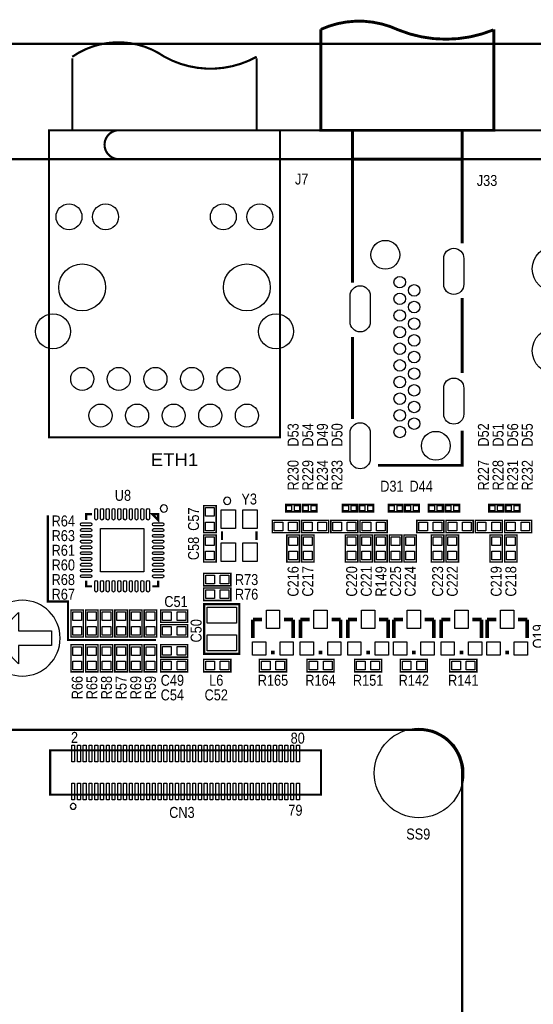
# Model space of a CAD drawing. Extents: x 0 to 150, y -8 to 100.
# Tile 11 of 12: x 72 to 108, y 31 to 100. Entities that reach past the tile are written whole.
import ezdxf
from ezdxf.enums import TextEntityAlignment as Align

# ---------------------------------------------------------------- set-up
doc = ezdxf.new("R2010")
doc.units = 0
doc.layers.add('DXF', color=212, linetype='CONTINUOUS')

msp = doc.modelspace()

# ---------------------------------------------------------------- linework, layer by layer
at = {"layer": 'DXF'}
for points, const_width in [([(93.113352, 99.000056, -0.219582), (98.489516, 98.964242)], 0.199898), ([(98.489516, 98.964242, 0.195886), (105.089452, 98.964242)], 0.199898), ([(75.857354, 97.100136, -0.313619), (82.257392, 97.100136)], 0.150114), ([(82.257392, 97.100136, 0.258538), (88.65743, 97.100136)], 0.150114), ([(78.999842, 90.000074, -0.899993), (78.999842, 92.00007)], 0.150114), ([(2.999994, 0), (146.99996, 0, 0.414214), (149.999954, 2.999994), (149.999954, 87.00008, 0.414214), (146.99996, 90.000074), (2.999994, 90.000074, 0.414214), (0, 87.00008), (0, 2.999994, 0.414214), (2.999994, 0)], 0.1524), ([(40.922702, 47.413926), (40.922702, 13.413994, 0.414214), (43.922696, 10.414), (99.922584, 10.414, 0.414214), (102.922578, 13.413994), (102.922578, 47.413926, 0.414214), (99.922584, 50.41392), (43.922696, 50.41392, 0.414214), (40.922702, 47.413926)], 0.1524)]:
    msp.add_lwpolyline(points, format="xyb", dxfattribs=dict(at, const_width=const_width))
for points, const_width in [([(105.113328, 99.000056), (105.113328, 92.00007), (93.113352, 92.00007), (93.113352, 99.000056)], 0.199898), ([(1.524, 98.000058), (148.475954, 98.000058)], 0.1524), ([(75.857354, 97.00006), (75.857354, 92.00007), (88.65743, 92.00007), (88.65743, 97.00006)], 0.150114), ([(74.237342, 92.00007), (74.237342, 90.000074), (90.277442, 90.000074), (90.277442, 70.700138), (74.237342, 70.700138), (74.237342, 92.00007), (90.277442, 92.00007), (90.277442, 90.000074)], 0.150114), ([(78.999842, 92.00007), (138.999976, 92.00007)], 0.1524), ([(95.30334, 92.00007), (95.30334, 90.000074), (102.92334, 90.000074), (102.92334, 92.00007), (95.30334, 92.00007), (95.30334, 81.42097)], 0.199898), ([(102.92334, 92.00007), (102.92334, 84.16417)], 0.199898), ([(102.92334, 75.164188), (102.92334, 80.364076)], 0.199898), ([(95.30334, 71.974964), (95.30334, 77.653134)], 0.199898), ([(97.089468, 68.758816), (102.922578, 68.758816), (102.922578, 71.164196)], 0.199898), ([(84.984336, 64.0842), (84.984336, 65.9638), (85.847936, 65.9638), (85.847936, 64.0842), (84.984336, 64.0842)], 0.1016), ([(90.678, 65.532), (91.694, 65.532), (91.694, 66.04), (90.678, 66.04), (90.678, 65.532)], 0.1016), ([(92.837, 66.04), (91.821, 66.04), (91.821, 65.532), (92.837, 65.532), (92.837, 66.04)], 0.1016), ([(94.615, 65.532), (95.631, 65.532), (95.631, 66.04), (94.615, 66.04), (94.615, 65.532)], 0.1016), ([(96.774, 66.04), (95.758, 66.04), (95.758, 65.532), (96.774, 65.532), (96.774, 66.04)], 0.1016), ([(97.79, 65.532), (98.806, 65.532), (98.806, 66.04), (97.79, 66.04), (97.79, 65.532)], 0.1016), ([(99.949, 66.04), (98.933, 66.04), (98.933, 65.532), (99.949, 65.532), (99.949, 66.04)], 0.1016), ([(100.584, 65.532), (101.6, 65.532), (101.6, 66.04), (100.584, 66.04), (100.584, 65.532)], 0.1016), ([(102.743, 66.04), (101.727, 66.04), (101.727, 65.532), (102.743, 65.532), (102.743, 66.04)], 0.1016), ([(104.775, 65.532), (105.791, 65.532), (105.791, 66.04), (104.775, 66.04), (104.775, 65.532)], 0.1016), ([(106.934, 66.04), (105.918, 66.04), (105.918, 65.532), (106.934, 65.532), (106.934, 66.04)], 0.1016), ([(81.661, 56.642), (75.565, 56.642), (75.565, 59.309), (74.168, 59.309), (74.168, 65.278)], 0.1524), ([(77.220064, 65.365122), (76.820014, 65.365122), (76.820014, 64.965072)], 0.150114), ([(81.420208, 65.365122), (81.820258, 65.365122), (81.820258, 64.965072), (81.420208, 65.365122)], 0.150114), ([(91.6178, 64.0842), (89.7382, 64.0842), (89.7382, 64.9478), (91.6178, 64.9478), (91.6178, 64.0842)], 0.1016), ([(91.7702, 64.9478), (93.6498, 64.9478), (93.6498, 64.0842), (91.7702, 64.0842), (91.7702, 64.9478)], 0.1016), ([(95.6818, 64.0842), (93.8022, 64.0842), (93.8022, 64.9478), (95.6818, 64.9478), (95.6818, 64.0842)], 0.1016), ([(95.8342, 64.9478), (97.7138, 64.9478), (97.7138, 64.0842), (95.8342, 64.0842), (95.8342, 64.9478)], 0.1016), ([(101.6508, 64.0842), (99.7712, 64.0842), (99.7712, 64.9478), (101.6508, 64.9478), (101.6508, 64.0842)], 0.1016), ([(101.8032, 64.9478), (103.6828, 64.9478), (103.6828, 64.0842), (101.8032, 64.0842), (101.8032, 64.9478)], 0.1016), ([(105.7148, 64.0842), (103.8352, 64.0842), (103.8352, 64.9478), (105.7148, 64.9478), (105.7148, 64.0842)], 0.1016), ([(105.8672, 64.9478), (107.7468, 64.9478), (107.7468, 64.0842), (105.8672, 64.0842), (105.8672, 64.9478)], 0.1016), ([(86.24824, 64.180974), (86.24824, 63.581026)], 0.150114), ([(88.648032, 64.180974), (88.648032, 63.581026)], 0.150114), ([(85.847936, 63.9318), (85.847936, 62.0522), (84.984336, 62.0522), (84.984336, 63.9318), (85.847936, 63.9318)], 0.1016), ([(90.7542, 62.0522), (90.7542, 63.9318), (91.6178, 63.9318), (91.6178, 62.0522), (90.7542, 62.0522)], 0.1016), ([(91.7702, 62.0522), (91.7702, 63.9318), (92.6338, 63.9318), (92.6338, 62.0522), (91.7702, 62.0522)], 0.1016), ([(94.8182, 62.0522), (94.8182, 63.9318), (95.6818, 63.9318), (95.6818, 62.0522), (94.8182, 62.0522)], 0.1016), ([(95.8342, 62.0522), (95.8342, 63.9318), (96.6978, 63.9318), (96.6978, 62.0522), (95.8342, 62.0522)], 0.1016), ([(96.8502, 62.0522), (96.8502, 63.9318), (97.7138, 63.9318), (97.7138, 62.0522), (96.8502, 62.0522)], 0.1016), ([(97.8662, 62.0522), (97.8662, 63.9318), (98.7298, 63.9318), (98.7298, 62.0522), (97.8662, 62.0522)], 0.1016), ([(98.8822, 62.0522), (98.8822, 63.9318), (99.7458, 63.9318), (99.7458, 62.0522), (98.8822, 62.0522)], 0.1016), ([(100.7872, 62.0522), (100.7872, 63.9318), (101.6508, 63.9318), (101.6508, 62.0522), (100.7872, 62.0522)], 0.1016), ([(101.8032, 62.0522), (101.8032, 63.9318), (102.6668, 63.9318), (102.6668, 62.0522), (101.8032, 62.0522)], 0.1016), ([(104.8512, 62.0522), (104.8512, 63.9318), (105.7148, 63.9318), (105.7148, 62.0522), (104.8512, 62.0522)], 0.1016), ([(105.8672, 62.0522), (105.8672, 63.9318), (106.7308, 63.9318), (106.7308, 62.0522), (105.8672, 62.0522)], 0.1016), ([(76.820014, 60.764928), (76.820014, 60.364878), (77.220064, 60.364878)], 0.150114), ([(81.820258, 60.764928), (81.820258, 60.364878), (81.420208, 60.364878)], 0.150114), ([(86.863936, 60.4012), (84.984336, 60.4012), (84.984336, 61.2648), (86.863936, 61.2648), (86.863936, 60.4012)], 0.1016), ([(84.984336, 60.2488), (86.863936, 60.2488), (86.863936, 59.3852), (84.984336, 59.3852), (84.984336, 60.2488)], 0.1016), ([(75.7682, 56.8452), (75.7682, 58.7248), (76.6318, 58.7248), (76.6318, 56.8452), (75.7682, 56.8452)], 0.1016), ([(76.7842, 56.8452), (76.7842, 58.7248), (77.6478, 58.7248), (77.6478, 56.8452), (76.7842, 56.8452)], 0.1016), ([(77.8002, 56.8452), (77.8002, 58.7248), (78.6638, 58.7248), (78.6638, 56.8452), (77.8002, 56.8452)], 0.1016), ([(78.8162, 56.8452), (78.8162, 58.7248), (79.6798, 58.7248), (79.6798, 56.8452), (78.8162, 56.8452)], 0.1016), ([(79.8322, 56.8452), (79.8322, 58.7248), (80.6958, 58.7248), (80.6958, 56.8452), (79.8322, 56.8452)], 0.1016), ([(80.8482, 56.8452), (80.8482, 58.7248), (81.7118, 58.7248), (81.7118, 56.8452), (80.8482, 56.8452)], 0.1016), ([(81.9912, 58.7248), (83.8708, 58.7248), (83.8708, 57.8612), (81.9912, 57.8612), (81.9912, 58.7248)], 0.1016), ([(85.00999, 59.122818), (85.00999, 55.685182), (87.450168, 55.685182), (87.450168, 59.123072), (85.00999, 59.123072), (85.00999, 59.122818)], 0.1524), ([(89.027, 58.0517), (88.392, 58.0517)], 0.254), ([(88.392, 58.0517), (88.392, 56.7817)], 0.254), ([(90.551, 58.0517), (91.186, 58.0517)], 0.254), ([(91.186, 58.0517), (91.186, 56.7817)], 0.254), ([(92.329, 58.0517), (91.694, 58.0517)], 0.254), ([(91.694, 58.0517), (91.694, 56.7817)], 0.254), ([(93.853, 58.0517), (94.488, 58.0517)], 0.254), ([(94.488, 58.0517), (94.488, 56.7817)], 0.254), ([(95.631, 58.0517), (94.996, 58.0517)], 0.254), ([(94.996, 58.0517), (94.996, 56.7817)], 0.254), ([(97.155, 58.0517), (97.79, 58.0517)], 0.254), ([(97.79, 58.0517), (97.79, 56.7817)], 0.254), ([(98.806, 58.0517), (98.171, 58.0517)], 0.254), ([(98.171, 58.0517), (98.171, 56.7817)], 0.254), ([(100.33, 58.0517), (100.965, 58.0517)], 0.254), ([(100.965, 58.0517), (100.965, 56.7817)], 0.254), ([(102.108, 58.0517), (101.473, 58.0517)], 0.254), ([(101.473, 58.0517), (101.473, 56.7817)], 0.254), ([(103.632, 58.0517), (104.267, 58.0517)], 0.254), ([(104.267, 58.0517), (104.267, 56.7817)], 0.254), ([(105.283, 58.0517), (104.648, 58.0517)], 0.254), ([(104.648, 58.0517), (104.648, 56.7817)], 0.254), ([(106.807, 58.0517), (107.442, 58.0517)], 0.254), ([(107.442, 58.0517), (107.442, 56.7817)], 0.254), ([(81.9912, 57.7088), (83.8708, 57.7088), (83.8708, 56.8452), (81.9912, 56.8452), (81.9912, 57.7088)], 0.1016), ([(76.6318, 56.3118), (76.6318, 54.4322), (75.7682, 54.4322), (75.7682, 56.3118), (76.6318, 56.3118)], 0.1016), ([(77.6478, 56.3118), (77.6478, 54.4322), (76.7842, 54.4322), (76.7842, 56.3118), (77.6478, 56.3118)], 0.1016), ([(77.8002, 54.4322), (77.8002, 56.3118), (78.6638, 56.3118), (78.6638, 54.4322), (77.8002, 54.4322)], 0.1016), ([(78.8162, 54.4322), (78.8162, 56.3118), (79.6798, 56.3118), (79.6798, 54.4322), (78.8162, 54.4322)], 0.1016), ([(80.6958, 56.3118), (80.6958, 54.4322), (79.8322, 54.4322), (79.8322, 56.3118), (80.6958, 56.3118)], 0.1016), ([(80.8482, 54.4322), (80.8482, 56.3118), (81.7118, 56.3118), (81.7118, 54.4322), (80.8482, 54.4322)], 0.1016), ([(81.9912, 56.3118), (83.8708, 56.3118), (83.8708, 55.4482), (81.9912, 55.4482), (81.9912, 56.3118)], 0.1016), ([(83.8708, 54.4322), (81.9912, 54.4322), (81.9912, 55.2958), (83.8708, 55.2958), (83.8708, 54.4322)], 0.1016), ([(84.984336, 55.2958), (86.863936, 55.2958), (86.863936, 54.4322), (84.984336, 54.4322), (84.984336, 55.2958)], 0.1016), ([(88.8492, 55.2958), (90.7288, 55.2958), (90.7288, 54.4322), (88.8492, 54.4322), (88.8492, 55.2958)], 0.1016), ([(89.662, 55.7657), (89.916, 55.7657)], 0.254), ([(94.0308, 54.4322), (92.1512, 54.4322), (92.1512, 55.2958), (94.0308, 55.2958), (94.0308, 54.4322)], 0.1016), ([(92.964, 55.7657), (93.218, 55.7657)], 0.254), ([(95.4532, 55.2958), (97.3328, 55.2958), (97.3328, 54.4322), (95.4532, 54.4322), (95.4532, 55.2958)], 0.1016), ([(96.266, 55.7657), (96.52, 55.7657)], 0.254), ([(100.5078, 54.4322), (98.6282, 54.4322), (98.6282, 55.2958), (100.5078, 55.2958), (100.5078, 54.4322)], 0.1016), ([(99.441, 55.7657), (99.695, 55.7657)], 0.254), ([(103.9368, 54.4322), (102.0572, 54.4322), (102.0572, 55.2958), (103.9368, 55.2958), (103.9368, 54.4322)], 0.1016), ([(102.743, 55.7657), (102.997, 55.7657)], 0.254), ([(105.918, 55.7657), (106.172, 55.7657)], 0.254), ([(74.322686, 48.98898), (93.12275, 48.98898), (93.12275, 45.908976), (74.322686, 45.908976), (74.322686, 48.98898)], 0.150114)]:
    msp.add_lwpolyline(points, dxfattribs=dict(at, const_width=const_width))
for points in [[(103.039418, 83.114388), (103.039418, 81.314544, -1), (101.63937, 81.314544), (101.63937, 83.114388, -1)], [(96.539304, 80.51419), (96.539304, 78.714346, -1), (95.139256, 78.714346), (95.139256, 80.51419, -1)], [(103.039418, 74.114152), (103.039418, 72.314308, -1), (101.63937, 72.314308), (101.63937, 74.114152, -1)], [(96.539304, 71.014082), (96.539304, 69.214238, -1), (95.139256, 69.214238), (95.139256, 71.014082, -1)], [(86.863936, 66.294, 1), (86.364108, 66.294208, 1)], [(77.620241, 65.665223), (77.620241, 65.065021, -1), (77.420343, 65.065021), (77.420343, 65.665223, -1)], [(78.020291, 65.665223), (78.020291, 65.065021, -1), (77.820393, 65.065021), (77.820393, 65.665223, -1)], [(78.420087, 65.665223), (78.420087, 65.065021, -1), (78.220189, 65.065021), (78.220189, 65.665223, -1)], [(78.820137, 65.665223), (78.820137, 65.065021, -1), (78.620239, 65.065021), (78.620239, 65.665223, -1)], [(79.220187, 65.665223), (79.220187, 65.065021, -1), (79.020289, 65.065021), (79.020289, 65.665223, -1)], [(79.620237, 65.665223), (79.620237, 65.065021, -1), (79.420339, 65.065021), (79.420339, 65.665223, -1)], [(80.020287, 65.665223), (80.020287, 65.065021, -1), (79.820389, 65.065021), (79.820389, 65.665223, -1)], [(80.420083, 65.665223), (80.420083, 65.065021, -1), (80.220185, 65.065021), (80.220185, 65.665223, -1)], [(80.820133, 65.665223), (80.820133, 65.065021, -1), (80.620235, 65.065021), (80.620235, 65.665223, -1)], [(81.220183, 65.665223), (81.220183, 65.065021, -1), (81.020285, 65.065021), (81.020285, 65.665223, -1)], [(82.470244, 65.764918, 1), (81.970028, 65.765082, 1)], [(77.120115, 64.565149), (76.519913, 64.565149, -1), (76.519913, 64.765047), (77.120115, 64.765047, -1)], [(77.120115, 64.165099), (76.519913, 64.165099, -1), (76.519913, 64.364997), (77.120115, 64.364997, -1)], [(82.120359, 64.564895), (81.520157, 64.564895, -1), (81.520157, 64.764793), (82.120359, 64.764793, -1)], [(82.120359, 64.164845), (81.520157, 64.164845, -1), (81.520157, 64.364743), (82.120359, 64.364743, -1)], [(77.120115, 63.765049), (76.519913, 63.765049, -1), (76.519913, 63.964947), (77.120115, 63.964947, -1)], [(77.120115, 63.365253), (76.519913, 63.365253, -1), (76.519913, 63.565151), (77.120115, 63.565151, -1)], [(82.120359, 63.765049), (81.520157, 63.765049, -1), (81.520157, 63.964947), (82.120359, 63.964947, -1)], [(82.120359, 63.364999), (81.520157, 63.364999, -1), (81.520157, 63.564897), (82.120359, 63.564897, -1)], [(77.120115, 62.965203), (76.519913, 62.965203, -1), (76.519913, 63.165101), (77.120115, 63.165101, -1)], [(82.120359, 62.964949), (81.520157, 62.964949, -1), (81.520157, 63.164847), (82.120359, 63.164847, -1)], [(77.120115, 62.565153), (76.519913, 62.565153, -1), (76.519913, 62.765051), (77.120115, 62.765051, -1)], [(77.120115, 62.165103), (76.519913, 62.165103, -1), (76.519913, 62.365001), (77.120115, 62.365001, -1)], [(82.120359, 62.564899), (81.520157, 62.564899, -1), (81.520157, 62.764797), (82.120359, 62.764797, -1)], [(82.120359, 62.164849), (81.520157, 62.164849, -1), (81.520157, 62.364747), (82.120359, 62.364747, -1)], [(77.120115, 61.765053), (76.519913, 61.765053, -1), (76.519913, 61.964951), (77.120115, 61.964951, -1)], [(77.120115, 61.365257), (76.519913, 61.365257, -1), (76.519913, 61.565155), (77.120115, 61.565155, -1)], [(82.120359, 61.765053), (81.520157, 61.765053, -1), (81.520157, 61.964951), (82.120359, 61.964951, -1)], [(82.120359, 61.365003), (81.520157, 61.365003, -1), (81.520157, 61.564901), (82.120359, 61.564901, -1)], [(77.120115, 60.965207), (76.519913, 60.965207, -1), (76.519913, 61.165105), (77.120115, 61.165105, -1)], [(82.120359, 60.964953), (81.520157, 60.964953, -1), (81.520157, 61.164851), (82.120359, 61.164851, -1)], [(77.620241, 60.664979), (77.620241, 60.064777, -1), (77.420343, 60.064777), (77.420343, 60.664979, -1)], [(78.020291, 60.664979), (78.020291, 60.064777, -1), (77.820393, 60.064777), (77.820393, 60.664979, -1)], [(78.420087, 60.664979), (78.420087, 60.064777, -1), (78.220189, 60.064777), (78.220189, 60.664979, -1)], [(78.820137, 60.664979), (78.820137, 60.064777, -1), (78.620239, 60.064777), (78.620239, 60.664979, -1)], [(79.220187, 60.664979), (79.220187, 60.064777, -1), (79.020289, 60.064777), (79.020289, 60.664979, -1)], [(79.620237, 60.664979), (79.620237, 60.064777, -1), (79.420339, 60.064777), (79.420339, 60.664979, -1)], [(80.020287, 60.664979), (80.020287, 60.064777, -1), (79.820389, 60.064777), (79.820389, 60.664979, -1)], [(80.420083, 60.664979), (80.420083, 60.064777, -1), (80.220185, 60.064777), (80.220185, 60.664979, -1)], [(80.820133, 60.664979), (80.820133, 60.064777, -1), (80.620235, 60.064777), (80.620235, 60.664979, -1)], [(81.220183, 60.664979), (81.220183, 60.064777, -1), (81.020285, 60.064777), (81.020285, 60.664979, -1)], [(72.39, 54.139846, 1), (72.39, 59.398154, 1)], [(76.122784, 45.09897, 1), (75.722652, 45.098986, 1)]]:
    msp.add_lwpolyline(points, format="xyb", close=True, dxfattribs=at)
for points in [[(85.715856, 65.224152), (85.116416, 65.224152), (85.116416, 65.823592), (85.715856, 65.823592)], [(86.198075, 65.681098), (87.198073, 65.681098), (87.198073, 64.381126), (86.198075, 64.381126)], [(87.698199, 65.681098), (88.698197, 65.681098), (88.698197, 64.381126), (87.698199, 64.381126)], [(90.735912, 65.610994), (90.735912, 65.961006), (91.085924, 65.961006), (91.085924, 65.610994)], [(91.286076, 65.610994), (91.286076, 65.961006), (91.636088, 65.961006), (91.636088, 65.610994)], [(92.228924, 65.961006), (92.228924, 65.610994), (91.878912, 65.610994), (91.878912, 65.961006)], [(92.779088, 65.961006), (92.779088, 65.610994), (92.429076, 65.610994), (92.429076, 65.961006)], [(94.672912, 65.610994), (94.672912, 65.961006), (95.022924, 65.961006), (95.022924, 65.610994)], [(95.223076, 65.610994), (95.223076, 65.961006), (95.573088, 65.961006), (95.573088, 65.610994)], [(96.165924, 65.961006), (96.165924, 65.610994), (95.815912, 65.610994), (95.815912, 65.961006)], [(96.716088, 65.961006), (96.716088, 65.610994), (96.366076, 65.610994), (96.366076, 65.961006)], [(97.847912, 65.610994), (97.847912, 65.961006), (98.197924, 65.961006), (98.197924, 65.610994)], [(98.398076, 65.610994), (98.398076, 65.961006), (98.748088, 65.961006), (98.748088, 65.610994)], [(99.340924, 65.961006), (99.340924, 65.610994), (98.990912, 65.610994), (98.990912, 65.961006)], [(99.891088, 65.961006), (99.891088, 65.610994), (99.541076, 65.610994), (99.541076, 65.961006)], [(100.641912, 65.610994), (100.641912, 65.961006), (100.991924, 65.961006), (100.991924, 65.610994)], [(101.192076, 65.610994), (101.192076, 65.961006), (101.542088, 65.961006), (101.542088, 65.610994)], [(102.134924, 65.961006), (102.134924, 65.610994), (101.784912, 65.610994), (101.784912, 65.961006)], [(102.685088, 65.961006), (102.685088, 65.610994), (102.335076, 65.610994), (102.335076, 65.961006)], [(104.832912, 65.610994), (104.832912, 65.961006), (105.182924, 65.961006), (105.182924, 65.610994)], [(105.383076, 65.610994), (105.383076, 65.961006), (105.733088, 65.961006), (105.733088, 65.610994)], [(106.325924, 65.961006), (106.325924, 65.610994), (105.975912, 65.610994), (105.975912, 65.961006)], [(106.876088, 65.961006), (106.876088, 65.610994), (106.526076, 65.610994), (106.526076, 65.961006)], [(77.820139, 64.364997), (80.820133, 64.364997), (80.820133, 61.365003), (77.820139, 61.365003)], [(85.715856, 64.224408), (85.116416, 64.224408), (85.116416, 64.823848), (85.715856, 64.823848)], [(90.477848, 64.81572), (90.477848, 64.21628), (89.878408, 64.21628), (89.878408, 64.81572)], [(91.477592, 64.81572), (91.477592, 64.21628), (90.878152, 64.21628), (90.878152, 64.81572)], [(91.910408, 64.21628), (91.910408, 64.81572), (92.509848, 64.81572), (92.509848, 64.21628)], [(92.910152, 64.21628), (92.910152, 64.81572), (93.509592, 64.81572), (93.509592, 64.21628)], [(94.541848, 64.81572), (94.541848, 64.21628), (93.942408, 64.21628), (93.942408, 64.81572)], [(95.541592, 64.81572), (95.541592, 64.21628), (94.942152, 64.21628), (94.942152, 64.81572)], [(95.974408, 64.21628), (95.974408, 64.81572), (96.573848, 64.81572), (96.573848, 64.21628)], [(96.974152, 64.21628), (96.974152, 64.81572), (97.573592, 64.81572), (97.573592, 64.21628)], [(100.510848, 64.81572), (100.510848, 64.21628), (99.911408, 64.21628), (99.911408, 64.81572)], [(101.510592, 64.81572), (101.510592, 64.21628), (100.911152, 64.21628), (100.911152, 64.81572)], [(101.943408, 64.21628), (101.943408, 64.81572), (102.542848, 64.81572), (102.542848, 64.21628)], [(102.943152, 64.21628), (102.943152, 64.81572), (103.542592, 64.81572), (103.542592, 64.21628)], [(104.574848, 64.81572), (104.574848, 64.21628), (103.975408, 64.21628), (103.975408, 64.81572)], [(105.574592, 64.81572), (105.574592, 64.21628), (104.975152, 64.21628), (104.975152, 64.81572)], [(106.007408, 64.21628), (106.007408, 64.81572), (106.606848, 64.81572), (106.606848, 64.21628)], [(107.007152, 64.21628), (107.007152, 64.81572), (107.606592, 64.81572), (107.606592, 64.21628)], [(85.116416, 63.791592), (85.715856, 63.791592), (85.715856, 63.192152), (85.116416, 63.192152)], [(91.48572, 63.192152), (90.88628, 63.192152), (90.88628, 63.791592), (91.48572, 63.791592)], [(92.50172, 63.192152), (91.90228, 63.192152), (91.90228, 63.791592), (92.50172, 63.791592)], [(95.54972, 63.192152), (94.95028, 63.192152), (94.95028, 63.791592), (95.54972, 63.791592)], [(96.56572, 63.192152), (95.96628, 63.192152), (95.96628, 63.791592), (96.56572, 63.791592)], [(97.58172, 63.192152), (96.98228, 63.192152), (96.98228, 63.791592), (97.58172, 63.791592)], [(98.59772, 63.192152), (97.99828, 63.192152), (97.99828, 63.791592), (98.59772, 63.791592)], [(99.61372, 63.192152), (99.01428, 63.192152), (99.01428, 63.791592), (99.61372, 63.791592)], [(101.51872, 63.192152), (100.91928, 63.192152), (100.91928, 63.791592), (101.51872, 63.791592)], [(102.53472, 63.192152), (101.93528, 63.192152), (101.93528, 63.791592), (102.53472, 63.791592)], [(105.58272, 63.192152), (104.98328, 63.192152), (104.98328, 63.791592), (105.58272, 63.791592)], [(106.59872, 63.192152), (105.99928, 63.192152), (105.99928, 63.791592), (106.59872, 63.791592)], [(86.198075, 63.380874), (87.198073, 63.380874), (87.198073, 62.080902), (86.198075, 62.080902)], [(87.698199, 63.380874), (88.698197, 63.380874), (88.698197, 62.080902), (87.698199, 62.080902)], [(85.116416, 62.791848), (85.715856, 62.791848), (85.715856, 62.192408), (85.116416, 62.192408)], [(91.48572, 62.192408), (90.88628, 62.192408), (90.88628, 62.791848), (91.48572, 62.791848)], [(92.50172, 62.192408), (91.90228, 62.192408), (91.90228, 62.791848), (92.50172, 62.791848)], [(95.54972, 62.192408), (94.95028, 62.192408), (94.95028, 62.791848), (95.54972, 62.791848)], [(96.56572, 62.192408), (95.96628, 62.192408), (95.96628, 62.791848), (96.56572, 62.791848)], [(97.58172, 62.192408), (96.98228, 62.192408), (96.98228, 62.791848), (97.58172, 62.791848)], [(98.59772, 62.192408), (97.99828, 62.192408), (97.99828, 62.791848), (98.59772, 62.791848)], [(99.61372, 62.192408), (99.01428, 62.192408), (99.01428, 62.791848), (99.61372, 62.791848)], [(101.51872, 62.192408), (100.91928, 62.192408), (100.91928, 62.791848), (101.51872, 62.791848)], [(102.53472, 62.192408), (101.93528, 62.192408), (101.93528, 62.791848), (102.53472, 62.791848)], [(105.58272, 62.192408), (104.98328, 62.192408), (104.98328, 62.791848), (105.58272, 62.791848)], [(106.59872, 62.192408), (105.99928, 62.192408), (105.99928, 62.791848), (106.59872, 62.791848)], [(85.723984, 61.13272), (85.723984, 60.53328), (85.124544, 60.53328), (85.124544, 61.13272)], [(86.723728, 61.13272), (86.723728, 60.53328), (86.124288, 60.53328), (86.124288, 61.13272)], [(85.124544, 59.51728), (85.124544, 60.11672), (85.723984, 60.11672), (85.723984, 59.51728)], [(86.124288, 59.51728), (86.124288, 60.11672), (86.723728, 60.11672), (86.723728, 59.51728)], [(85.217, 58.92165), (87.249, 58.92165), (87.249, 57.80405), (85.217, 57.80405)], [(74.422, 56.261), (72.136, 56.261), (72.136, 54.991), (70.358, 56.769), (72.136, 58.547), (72.136, 57.277), (74.422, 57.277)], [(76.49972, 57.985152), (75.90028, 57.985152), (75.90028, 58.584592), (76.49972, 58.584592)], [(77.51572, 57.985152), (76.91628, 57.985152), (76.91628, 58.584592), (77.51572, 58.584592)], [(78.53172, 57.985152), (77.93228, 57.985152), (77.93228, 58.584592), (78.53172, 58.584592)], [(79.54772, 57.985152), (78.94828, 57.985152), (78.94828, 58.584592), (79.54772, 58.584592)], [(80.56372, 57.985152), (79.96428, 57.985152), (79.96428, 58.584592), (80.56372, 58.584592)], [(81.57972, 57.985152), (80.98028, 57.985152), (80.98028, 58.584592), (81.57972, 58.584592)], [(82.131408, 57.99328), (82.131408, 58.59272), (82.730848, 58.59272), (82.730848, 57.99328)], [(83.131152, 57.99328), (83.131152, 58.59272), (83.730592, 58.59272), (83.730592, 57.99328)], [(89.3318, 57.4421), (89.3318, 58.7121), (90.2462, 58.7121), (90.2462, 57.4421)], [(92.6338, 57.4421), (92.6338, 58.7121), (93.5482, 58.7121), (93.5482, 57.4421)], [(95.9358, 57.4421), (95.9358, 58.7121), (96.8502, 58.7121), (96.8502, 57.4421)], [(99.1108, 57.4421), (99.1108, 58.7121), (100.0252, 58.7121), (100.0252, 57.4421)], [(102.4128, 57.4421), (102.4128, 58.7121), (103.3272, 58.7121), (103.3272, 57.4421)], [(105.5878, 57.4421), (105.5878, 58.7121), (106.5022, 58.7121), (106.5022, 57.4421)], [(76.49972, 56.985408), (75.90028, 56.985408), (75.90028, 57.584848), (76.49972, 57.584848)], [(77.51572, 56.985408), (76.91628, 56.985408), (76.91628, 57.584848), (77.51572, 57.584848)], [(78.53172, 56.985408), (77.93228, 56.985408), (77.93228, 57.584848), (78.53172, 57.584848)], [(79.54772, 56.985408), (78.94828, 56.985408), (78.94828, 57.584848), (79.54772, 57.584848)], [(80.56372, 56.985408), (79.96428, 56.985408), (79.96428, 57.584848), (80.56372, 57.584848)], [(81.57972, 56.985408), (80.98028, 56.985408), (80.98028, 57.584848), (81.57972, 57.584848)], [(82.131408, 56.97728), (82.131408, 57.57672), (82.730848, 57.57672), (82.730848, 56.97728)], [(83.131152, 56.97728), (83.131152, 57.57672), (83.730592, 57.57672), (83.730592, 56.97728)], [(85.217, 57.00395), (87.249, 57.00395), (87.249, 55.88635), (85.217, 55.88635)], [(75.90028, 56.171592), (76.49972, 56.171592), (76.49972, 55.572152), (75.90028, 55.572152)], [(76.91628, 56.171592), (77.51572, 56.171592), (77.51572, 55.572152), (76.91628, 55.572152)], [(78.53172, 55.572152), (77.93228, 55.572152), (77.93228, 56.171592), (78.53172, 56.171592)], [(79.54772, 55.572152), (78.94828, 55.572152), (78.94828, 56.171592), (79.54772, 56.171592)], [(79.96428, 56.171592), (80.56372, 56.171592), (80.56372, 55.572152), (79.96428, 55.572152)], [(81.57972, 55.572152), (80.98028, 55.572152), (80.98028, 56.171592), (81.57972, 56.171592)], [(82.131408, 55.58028), (82.131408, 56.17972), (82.730848, 56.17972), (82.730848, 55.58028)], [(83.131152, 55.58028), (83.131152, 56.17972), (83.730592, 56.17972), (83.730592, 55.58028)], [(88.3793, 55.5879), (88.3793, 56.5023), (89.2937, 56.5023), (89.2937, 55.5879)], [(90.2843, 55.5879), (90.2843, 56.5023), (91.1987, 56.5023), (91.1987, 55.5879)], [(91.6813, 55.5879), (91.6813, 56.5023), (92.5957, 56.5023), (92.5957, 55.5879)], [(93.5863, 55.5879), (93.5863, 56.5023), (94.5007, 56.5023), (94.5007, 55.5879)], [(94.9833, 55.5879), (94.9833, 56.5023), (95.8977, 56.5023), (95.8977, 55.5879)], [(96.8883, 55.5879), (96.8883, 56.5023), (97.8027, 56.5023), (97.8027, 55.5879)], [(98.1583, 55.5879), (98.1583, 56.5023), (99.0727, 56.5023), (99.0727, 55.5879)], [(100.0633, 55.5879), (100.0633, 56.5023), (100.9777, 56.5023), (100.9777, 55.5879)], [(101.4603, 55.5879), (101.4603, 56.5023), (102.3747, 56.5023), (102.3747, 55.5879)], [(103.3653, 55.5879), (103.3653, 56.5023), (104.2797, 56.5023), (104.2797, 55.5879)], [(104.6353, 55.5879), (104.6353, 56.5023), (105.5497, 56.5023), (105.5497, 55.5879)], [(106.5403, 55.5879), (106.5403, 56.5023), (107.4547, 56.5023), (107.4547, 55.5879)], [(75.90028, 55.171848), (76.49972, 55.171848), (76.49972, 54.572408), (75.90028, 54.572408)], [(76.91628, 55.171848), (77.51572, 55.171848), (77.51572, 54.572408), (76.91628, 54.572408)], [(78.53172, 54.572408), (77.93228, 54.572408), (77.93228, 55.171848), (78.53172, 55.171848)], [(79.54772, 54.572408), (78.94828, 54.572408), (78.94828, 55.171848), (79.54772, 55.171848)], [(79.96428, 55.171848), (80.56372, 55.171848), (80.56372, 54.572408), (79.96428, 54.572408)], [(81.57972, 54.572408), (80.98028, 54.572408), (80.98028, 55.171848), (81.57972, 55.171848)], [(82.730848, 55.16372), (82.730848, 54.56428), (82.131408, 54.56428), (82.131408, 55.16372)], [(83.730592, 55.16372), (83.730592, 54.56428), (83.131152, 54.56428), (83.131152, 55.16372)], [(85.124544, 54.56428), (85.124544, 55.16372), (85.723984, 55.16372), (85.723984, 54.56428)], [(86.124288, 54.56428), (86.124288, 55.16372), (86.723728, 55.16372), (86.723728, 54.56428)], [(88.989408, 54.56428), (88.989408, 55.16372), (89.588848, 55.16372), (89.588848, 54.56428)], [(89.989152, 54.56428), (89.989152, 55.16372), (90.588592, 55.16372), (90.588592, 54.56428)], [(92.890848, 55.16372), (92.890848, 54.56428), (92.291408, 54.56428), (92.291408, 55.16372)], [(93.890592, 55.16372), (93.890592, 54.56428), (93.291152, 54.56428), (93.291152, 55.16372)], [(95.593408, 54.56428), (95.593408, 55.16372), (96.192848, 55.16372), (96.192848, 54.56428)], [(96.593152, 54.56428), (96.593152, 55.16372), (97.192592, 55.16372), (97.192592, 54.56428)], [(99.367848, 55.16372), (99.367848, 54.56428), (98.768408, 54.56428), (98.768408, 55.16372)], [(100.367592, 55.16372), (100.367592, 54.56428), (99.768152, 54.56428), (99.768152, 55.16372)], [(102.796848, 55.16372), (102.796848, 54.56428), (102.197408, 54.56428), (102.197408, 55.16372)], [(103.796592, 55.16372), (103.796592, 54.56428), (103.197152, 54.56428), (103.197152, 55.16372)], [(75.822556, 48.19904), (75.822556, 49.338992), (76.022454, 49.338992), (76.022454, 48.19904)], [(76.222606, 48.19904), (76.222606, 49.338992), (76.422504, 49.338992), (76.422504, 48.19904)], [(76.622656, 48.19904), (76.622656, 49.338992), (76.822554, 49.338992), (76.822554, 48.19904)], [(77.022706, 48.19904), (77.022706, 49.338992), (77.222604, 49.338992), (77.222604, 48.19904)], [(77.422756, 48.19904), (77.422756, 49.338992), (77.622654, 49.338992), (77.622654, 48.19904)], [(77.822552, 48.19904), (77.822552, 49.338992), (78.02245, 49.338992), (78.02245, 48.19904)], [(78.222602, 48.19904), (78.222602, 49.338992), (78.4225, 49.338992), (78.4225, 48.19904)], [(78.622652, 48.19904), (78.622652, 49.338992), (78.82255, 49.338992), (78.82255, 48.19904)], [(79.022702, 48.19904), (79.022702, 49.338992), (79.2226, 49.338992), (79.2226, 48.19904)], [(79.422752, 48.19904), (79.422752, 49.338992), (79.62265, 49.338992), (79.62265, 48.19904)], [(79.822548, 48.19904), (79.822548, 49.338992), (80.022446, 49.338992), (80.022446, 48.19904)], [(80.222598, 48.19904), (80.222598, 49.338992), (80.422496, 49.338992), (80.422496, 48.19904)], [(80.622648, 48.19904), (80.622648, 49.338992), (80.822546, 49.338992), (80.822546, 48.19904)], [(81.022698, 48.19904), (81.022698, 49.338992), (81.222596, 49.338992), (81.222596, 48.19904)], [(81.422748, 48.19904), (81.422748, 49.338992), (81.622646, 49.338992), (81.622646, 48.19904)], [(81.822544, 48.19904), (81.822544, 49.338992), (82.022442, 49.338992), (82.022442, 48.19904)], [(82.222594, 48.19904), (82.222594, 49.338992), (82.422492, 49.338992), (82.422492, 48.19904)], [(82.622644, 48.19904), (82.622644, 49.338992), (82.822542, 49.338992), (82.822542, 48.19904)], [(83.022694, 48.19904), (83.022694, 49.338992), (83.222592, 49.338992), (83.222592, 48.19904)], [(83.422744, 48.19904), (83.422744, 49.338992), (83.622642, 49.338992), (83.622642, 48.19904)], [(83.82254, 48.19904), (83.82254, 49.338992), (84.022438, 49.338992), (84.022438, 48.19904)], [(84.22259, 48.19904), (84.22259, 49.338992), (84.422488, 49.338992), (84.422488, 48.19904)], [(84.62264, 48.19904), (84.62264, 49.338992), (84.822538, 49.338992), (84.822538, 48.19904)], [(85.02269, 48.19904), (85.02269, 49.338992), (85.222588, 49.338992), (85.222588, 48.19904)], [(85.42274, 48.19904), (85.42274, 49.338992), (85.622638, 49.338992), (85.622638, 48.19904)], [(85.822536, 48.19904), (85.822536, 49.338992), (86.022434, 49.338992), (86.022434, 48.19904)], [(86.222586, 48.19904), (86.222586, 49.338992), (86.422484, 49.338992), (86.422484, 48.19904)], [(86.622636, 48.19904), (86.622636, 49.338992), (86.822534, 49.338992), (86.822534, 48.19904)], [(87.022686, 48.19904), (87.022686, 49.338992), (87.222584, 49.338992), (87.222584, 48.19904)], [(87.422736, 48.19904), (87.422736, 49.338992), (87.622634, 49.338992), (87.622634, 48.19904)], [(87.822532, 48.19904), (87.822532, 49.338992), (88.02243, 49.338992), (88.02243, 48.19904)], [(88.222582, 48.19904), (88.222582, 49.338992), (88.42248, 49.338992), (88.42248, 48.19904)], [(88.622632, 48.19904), (88.622632, 49.338992), (88.82253, 49.338992), (88.82253, 48.19904)], [(89.022682, 48.19904), (89.022682, 49.338992), (89.22258, 49.338992), (89.22258, 48.19904)], [(89.422732, 48.19904), (89.422732, 49.338992), (89.62263, 49.338992), (89.62263, 48.19904)], [(89.822528, 48.19904), (89.822528, 49.338992), (90.022426, 49.338992), (90.022426, 48.19904)], [(90.222578, 48.19904), (90.222578, 49.338992), (90.422476, 49.338992), (90.422476, 48.19904)], [(90.622628, 48.19904), (90.622628, 49.338992), (90.822526, 49.338992), (90.822526, 48.19904)], [(91.022678, 48.19904), (91.022678, 49.338992), (91.222576, 49.338992), (91.222576, 48.19904)], [(91.422728, 48.19904), (91.422728, 49.338992), (91.622626, 49.338992), (91.622626, 48.19904)], [(75.822556, 45.558964), (75.822556, 46.698916), (76.022454, 46.698916), (76.022454, 45.558964)], [(76.222606, 45.558964), (76.222606, 46.698916), (76.422504, 46.698916), (76.422504, 45.558964)], [(76.622656, 45.558964), (76.622656, 46.698916), (76.822554, 46.698916), (76.822554, 45.558964)], [(77.022706, 45.558964), (77.022706, 46.698916), (77.222604, 46.698916), (77.222604, 45.558964)], [(77.422756, 45.558964), (77.422756, 46.698916), (77.622654, 46.698916), (77.622654, 45.558964)], [(77.822552, 45.558964), (77.822552, 46.698916), (78.02245, 46.698916), (78.02245, 45.558964)], [(78.222602, 45.558964), (78.222602, 46.698916), (78.4225, 46.698916), (78.4225, 45.558964)], [(78.622652, 45.558964), (78.622652, 46.698916), (78.82255, 46.698916), (78.82255, 45.558964)], [(79.022702, 45.558964), (79.022702, 46.698916), (79.2226, 46.698916), (79.2226, 45.558964)], [(79.422752, 45.558964), (79.422752, 46.698916), (79.62265, 46.698916), (79.62265, 45.558964)], [(79.822548, 45.558964), (79.822548, 46.698916), (80.022446, 46.698916), (80.022446, 45.558964)], [(80.222598, 45.558964), (80.222598, 46.698916), (80.422496, 46.698916), (80.422496, 45.558964)], [(80.622648, 45.558964), (80.622648, 46.698916), (80.822546, 46.698916), (80.822546, 45.558964)], [(81.022698, 45.558964), (81.022698, 46.698916), (81.222596, 46.698916), (81.222596, 45.558964)], [(81.422748, 45.558964), (81.422748, 46.698916), (81.622646, 46.698916), (81.622646, 45.558964)], [(81.822544, 45.558964), (81.822544, 46.698916), (82.022442, 46.698916), (82.022442, 45.558964)], [(82.222594, 45.558964), (82.222594, 46.698916), (82.422492, 46.698916), (82.422492, 45.558964)], [(82.622644, 45.558964), (82.622644, 46.698916), (82.822542, 46.698916), (82.822542, 45.558964)], [(83.022694, 45.558964), (83.022694, 46.698916), (83.222592, 46.698916), (83.222592, 45.558964)], [(83.422744, 45.558964), (83.422744, 46.698916), (83.622642, 46.698916), (83.622642, 45.558964)], [(83.82254, 45.558964), (83.82254, 46.698916), (84.022438, 46.698916), (84.022438, 45.558964)], [(84.22259, 45.558964), (84.22259, 46.698916), (84.422488, 46.698916), (84.422488, 45.558964)], [(84.62264, 45.558964), (84.62264, 46.698916), (84.822538, 46.698916), (84.822538, 45.558964)], [(85.02269, 45.558964), (85.02269, 46.698916), (85.222588, 46.698916), (85.222588, 45.558964)], [(85.42274, 45.558964), (85.42274, 46.698916), (85.622638, 46.698916), (85.622638, 45.558964)], [(85.822536, 45.558964), (85.822536, 46.698916), (86.022434, 46.698916), (86.022434, 45.558964)], [(86.222586, 45.558964), (86.222586, 46.698916), (86.422484, 46.698916), (86.422484, 45.558964)], [(86.622636, 45.558964), (86.622636, 46.698916), (86.822534, 46.698916), (86.822534, 45.558964)], [(87.022686, 45.558964), (87.022686, 46.698916), (87.222584, 46.698916), (87.222584, 45.558964)], [(87.422736, 45.558964), (87.422736, 46.698916), (87.622634, 46.698916), (87.622634, 45.558964)], [(87.822532, 45.558964), (87.822532, 46.698916), (88.02243, 46.698916), (88.02243, 45.558964)], [(88.222582, 45.558964), (88.222582, 46.698916), (88.42248, 46.698916), (88.42248, 45.558964)], [(88.622632, 45.558964), (88.622632, 46.698916), (88.82253, 46.698916), (88.82253, 45.558964)], [(89.022682, 45.558964), (89.022682, 46.698916), (89.22258, 46.698916), (89.22258, 45.558964)], [(89.422732, 45.558964), (89.422732, 46.698916), (89.62263, 46.698916), (89.62263, 45.558964)], [(89.822528, 45.558964), (89.822528, 46.698916), (90.022426, 46.698916), (90.022426, 45.558964)], [(90.222578, 45.558964), (90.222578, 46.698916), (90.422476, 46.698916), (90.422476, 45.558964)], [(90.622628, 45.558964), (90.622628, 46.698916), (90.822526, 46.698916), (90.822526, 45.558964)], [(91.022678, 45.558964), (91.022678, 46.698916), (91.222576, 46.698916), (91.222576, 45.558964)], [(91.422728, 45.558964), (91.422728, 46.698916), (91.622626, 46.698916), (91.622626, 45.558964)]]:
    msp.add_lwpolyline(points, close=True, dxfattribs=at)
for centre, radius in [((75.63231, 86.000336), 0.900049), ((78.17231, 86.000336), 0.900049), ((86.342474, 86.000336), 0.900049), ((88.882474, 86.000336), 0.900049), ((97.58934, 83.36407), 0.99949), ((109.387894, 82.38109), 1.6002), ((76.542392, 81.100168), 1.624965), ((87.972392, 81.100168), 1.624965), ((98.589338, 81.46415), 0.40005), ((99.589336, 80.895444), 0.40005), ((98.589338, 80.309212), 0.40005), ((99.589336, 79.739236), 0.40005), ((74.512424, 78.050136), 1.215009), ((90.00236, 78.050136), 1.215009), ((98.589338, 79.154274), 0.40005), ((99.589336, 78.583282), 0.40005), ((98.589338, 77.999336), 0.40005), ((109.387894, 76.70165), 1.6002), ((98.589338, 76.844398), 0.40005), ((99.589336, 77.427328), 0.40005), ((99.589336, 76.271374), 0.40005), ((98.589338, 75.689206), 0.40005), ((76.547472, 74.750168), 0.799973), ((79.087472, 74.750168), 0.799973), ((81.627472, 74.750168), 0.799973), ((84.167472, 74.750168), 0.799973), ((86.707472, 74.750168), 0.799973), ((99.589336, 75.11542), 0.40005), ((98.589338, 74.534268), 0.40005), ((98.589338, 73.379076), 0.40005), ((99.589336, 73.959466), 0.40005), ((99.589336, 72.803258), 0.40005), ((77.817472, 72.210168), 0.799973), ((80.357472, 72.210168), 0.799973), ((82.897472, 72.210168), 0.799973), ((85.437472, 72.210168), 0.799973), ((87.977472, 72.210168), 0.799973), ((98.589338, 72.224392), 0.40005), ((99.589336, 71.647304), 0.40005), ((98.589338, 71.069454), 0.40005), ((101.08946, 70.11416), 0.99949), ((99.922584, 47.413926), 3.099943)]:
    msp.add_circle(centre, radius, dxfattribs=at)

# ---------------------------------------------------------------- texts
at = {"layer": 'DXF', "width": 0.866667}
for s, p in [('J7', (91.782392, 88.239092)), ('J33', (104.648, 88.138)), ('D31', (98.044, 66.929)), ('D44', (100.076, 66.929)), ('U8', (79.375, 66.294)), ('Y3', (88.138, 66.04)), ('R64', (75.2348, 64.516)), ('R63', (75.2348, 63.5)), ('R61', (75.2348, 62.484)), ('R60', (75.2348, 61.468)), ('R68', (75.2348, 60.452)), ('R73', (87.956136, 60.452)), ('R67', (75.2348, 59.436)), ('R76', (87.956136, 59.436)), ('C51', (83.058, 58.928)), ('C49', (82.804, 53.467)), ('L6', (85.852, 53.467)), ('R165', (89.789, 53.467)), ('R164', (93.091, 53.467)), ('R151', (96.393, 53.467)), ('R142', (99.568, 53.467)), ('R141', (102.997, 53.467)), ('C54', (82.804, 52.451)), ('C52', (85.852, 52.451)), ('CN3', (83.468718, 44.299124)), ('SS9', (99.8728, 42.799))]:
    msp.add_text(s, height=0.762, dxfattribs=at).set_placement(p, align=Align.CENTER)
for s, p in [('D53', (91.567, 70.866)), ('D54', (92.583, 70.866)), ('D49', (93.599, 70.866)), ('D50', (94.615, 70.866)), ('D52', (104.775, 70.866)), ('D51', (105.791, 70.866)), ('D56', (106.807, 70.866)), ('D55', (107.823, 70.866)), ('R230', (91.567, 68.072)), ('R229', (92.583, 68.072)), ('R234', (93.599, 68.072)), ('R233', (94.615, 68.072)), ('R227', (104.775, 68.072)), ('R228', (105.791, 68.072)), ('R231', (106.807, 68.072)), ('R232', (107.823, 68.072)), ('C57', (84.654136, 65.023746)), ('C58', (84.654136, 62.991746)), ('C216', (91.567, 60.705746)), ('C217', (92.583, 60.705746)), ('C220', (95.631, 60.705746)), ('C221', (96.647, 60.705746)), ('R149', (97.663, 60.705746)), ('C225', (98.679, 60.705746)), ('C224', (99.695, 60.705746)), ('C223', (101.6, 60.705746)), ('C222', (102.616, 60.705746)), ('C219', (105.664, 60.705746)), ('C218', (106.68, 60.705746)), ('C50', (84.836, 57.277)), ('Q19', (108.585, 56.896)), ('R66', (76.581, 53.339746)), ('R65', (77.597, 53.339746)), ('R58', (78.613, 53.339746)), ('R57', (79.629, 53.339746)), ('R69', (80.645, 53.339746)), ('R59', (81.661, 53.339746))]:
    msp.add_text(s, height=0.762, rotation=90, dxfattribs=at).set_placement(p, align=Align.CENTER)
at = {"layer": 'DXF'}
for s, height, width, p in [('ETH1', 0.889, 1.085714, (81.3054, 68.707)), ('2', 0.762, 0.866667, (75.76947, 49.503584)), ('80', 0.762, 0.866667, (91.015566, 49.4538)), ('79', 0.762, 0.866667, (90.8558, 44.45))]:
    msp.add_text(s, height=height, dxfattribs=dict(at, width=width)).set_placement(p)

doc.saveas('drawing.dxf')
